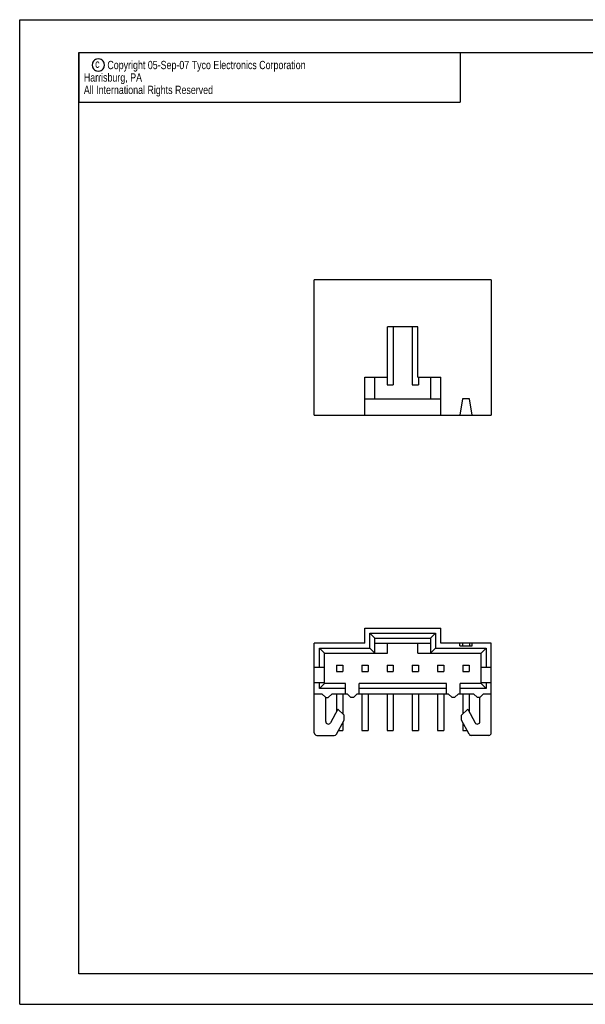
# Model space of a CAD drawing. Extents: x 0 to 420, y 0 to 297.
# Tile 1 of 2: x 0 to 171, y 0 to 297. Entities that reach past the tile are written whole.
import ezdxf

# ---------------------------------------------------------------- set-up
doc = ezdxf.new("R2010")
doc.units = 0
doc.header["$LTSCALE"] = 23.1
doc.layers.get('0').update_dxf_attribs({"linetype": 'CONTINUOUS'})
doc.styles.get("Standard").update_dxf_attribs({"font": 'txt', "width": 0.95})

msp = doc.modelspace()

# ---------------------------------------------------------------- linework, layer by layer
at = {"color": 7, "linetype": 'CONTINUOUS'}
for p, q in [((0, 0), (0, 297)), ((0, 297), (420, 297)), ((17.78, 9.23), (17.78, 287.08)), ((17.78, 287.08), (409.21, 287.08)), ((88.83, 177.73), (88.83, 218.5)), ((142.17, 218.5), (88.83, 218.5)), ((142.17, 218.5), (142.17, 177.73)), ((110.93, 189.16), (110.93, 204.4)), ((120.07, 204.4), (110.93, 204.4)), ((112.64, 204.4), (112.64, 186.87)), ((118.36, 204.4), (118.36, 186.87)), ((120.07, 189.16), (120.07, 204.4)), ((104.07, 177.73), (104.07, 189.16)), ((104.07, 189.16), (110.93, 189.16)), ((107.12, 182.68), (107.12, 189.16)), ((110.74, 189.16), (110.74, 186.87)), ((120.07, 189.16), (126.93, 189.16)), ((120.26, 189.16), (120.26, 186.87)), ((123.88, 189.16), (123.88, 182.68)), ((126.93, 177.73), (126.93, 189.16)), ((110.74, 186.87), (112.64, 186.87)), ((118.36, 186.87), (120.26, 186.87)), ((104.07, 182.68), (126.93, 182.68)), ((133.52, 182.68), (132.65, 177.73)), ((135.58, 182.68), (133.52, 182.68)), ((136.46, 177.73), (135.58, 182.68)), ((88.83, 177.73), (142.17, 177.73)), ((104.07, 108.93), (104.07, 113.5)), ((104.07, 113.5), (126.93, 113.5)), ((126.93, 108.93), (126.93, 113.5)), ((105.59, 107.41), (105.59, 111.98)), ((107.12, 110.46), (105.59, 111.98)), ((105.59, 111.98), (125.41, 111.98)), ((107.12, 105.89), (107.12, 110.46)), ((107.12, 110.46), (123.88, 110.46)), ((123.88, 110.46), (125.41, 111.98)), ((123.88, 110.46), (123.88, 105.89)), ((125.41, 111.98), (125.41, 107.41)), ((88.83, 81.88), (88.83, 108.93)), ((104.07, 108.93), (88.83, 108.93)), ((90.35, 101.69), (90.35, 107.41)), ((91.88, 105.89), (90.35, 107.41)), ((90.35, 107.41), (105.59, 107.41)), ((107.12, 105.89), (105.59, 107.41)), ((107.12, 108.93), (123.88, 108.93)), ((110.93, 105.89), (110.93, 108.93)), ((120.07, 105.89), (120.07, 108.93)), ((123.88, 105.89), (125.41, 107.41)), ((125.41, 107.41), (140.65, 107.41)), ((142.17, 108.93), (126.93, 108.93)), ((132.65, 108.17), (132.65, 108.93)), ((132.65, 108.17), (136.46, 108.17)), ((133.52, 108.93), (133.52, 108.17)), ((135.58, 108.93), (135.58, 108.17)), ((136.46, 108.17), (136.46, 108.93)), ((139.12, 105.89), (140.65, 107.41)), ((140.65, 107.41), (140.65, 101.69)), ((142.17, 81.88), (142.17, 108.93)), ((91.88, 96.74), (91.88, 105.89)), ((91.88, 105.89), (110.93, 105.89)), ((120.07, 105.89), (139.12, 105.89)), ((139.12, 96.74), (139.12, 105.89)), ((88.83, 101.69), (91.88, 101.69)), ((95.5, 102.27), (95.5, 100.36)), ((95.5, 102.27), (97.4, 102.27)), ((97.4, 102.27), (97.4, 100.36)), ((103.12, 102.27), (103.12, 100.36)), ((103.12, 102.27), (105.02, 102.27)), ((105.02, 102.27), (105.02, 100.36)), ((110.74, 102.27), (110.74, 100.36)), ((110.74, 102.27), (112.64, 102.27)), ((112.64, 102.27), (112.64, 100.36)), ((118.36, 102.27), (118.36, 100.36)), ((118.36, 102.27), (120.26, 102.27)), ((120.26, 102.27), (120.26, 100.36)), ((125.98, 102.27), (127.88, 102.27)), ((125.98, 102.27), (125.98, 100.36)), ((127.88, 102.27), (127.88, 100.36)), ((133.6, 102.27), (135.5, 102.27)), ((133.6, 102.27), (133.6, 100.36)), ((135.5, 102.27), (135.5, 100.36)), ((139.12, 101.69), (142.17, 101.69)), ((95.5, 100.36), (97.4, 100.36)), ((103.12, 100.36), (105.02, 100.36)), ((110.74, 100.36), (112.64, 100.36)), ((118.36, 100.36), (120.26, 100.36)), ((125.98, 100.36), (127.88, 100.36)), ((133.6, 100.36), (135.5, 100.36)), ((88.83, 97.12), (91.88, 97.12)), ((90.35, 95.22), (90.35, 97.12)), ((91.88, 96.74), (90.35, 95.22)), ((98.2, 95.22), (90.35, 95.22)), ((98.2, 96.74), (91.88, 96.74)), ((98.2, 93.69), (98.2, 96.74)), ((102.32, 93.69), (102.32, 96.74)), ((128.68, 96.74), (102.32, 96.74)), ((128.68, 95.22), (102.32, 95.22)), ((128.68, 93.69), (128.68, 96.74)), ((139.12, 96.74), (132.8, 96.74)), ((132.8, 93.69), (132.8, 96.74)), ((140.65, 95.22), (132.8, 95.22)), ((139.12, 97.12), (142.17, 97.12)), ((139.12, 96.74), (140.65, 95.22)), ((140.65, 97.12), (140.65, 95.22)), ((88.83, 93.69), (91.12, 93.69)), ((91.12, 93.69), (92.26, 92.55)), ((92.26, 85.31), (92.26, 92.55)), ((92.26, 92.55), (93.02, 92.55)), ((93.02, 92.55), (94.16, 93.69)), ((94.16, 93.69), (98.74, 93.69)), ((95.5, 93.69), (95.5, 88.27)), ((97.4, 93.69), (97.4, 87.62)), ((99.88, 92.55), (98.74, 93.69)), ((100.64, 92.55), (99.88, 92.55)), ((101.78, 93.69), (100.64, 92.55)), ((101.78, 93.69), (129.22, 93.69)), ((103.12, 93.69), (103.12, 82.64)), ((105.02, 93.69), (105.02, 82.64)), ((110.74, 93.69), (110.74, 82.64)), ((112.64, 93.69), (112.64, 82.64)), ((118.36, 93.69), (118.36, 82.64)), ((120.26, 93.69), (120.26, 82.64)), ((125.98, 93.69), (125.98, 82.64)), ((127.88, 93.69), (127.88, 82.64)), ((130.36, 92.55), (129.22, 93.69)), ((131.12, 92.55), (130.36, 92.55)), ((132.26, 93.69), (131.12, 92.55)), ((132.26, 93.69), (136.84, 93.69)), ((133.6, 93.69), (133.6, 87.62)), ((135.5, 93.69), (135.5, 88.27)), ((137.98, 92.55), (136.84, 93.69)), ((138.74, 92.55), (137.98, 92.55)), ((139.88, 93.69), (138.74, 92.55)), ((138.74, 85.31), (138.74, 92.55)), ((139.88, 93.69), (142.17, 93.69)), ((95.92, 89.04), (93.69, 84.95)), ((97.82, 87.22), (95.92, 89.04)), ((97.82, 85.69), (97.82, 87.22)), ((133.18, 87.22), (135.08, 89.04)), ((133.18, 85.69), (133.18, 87.22)), ((135.08, 89.04), (137.31, 84.95)), ((95.52, 81.51), (97.82, 85.69)), ((97.4, 84.93), (97.4, 82.64)), ((135.48, 81.51), (133.18, 85.69)), ((133.6, 84.93), (133.6, 82.64)), ((89.59, 81.12), (94.85, 81.12)), ((96.14, 82.64), (97.4, 82.64)), ((103.12, 82.64), (105.02, 82.64)), ((110.74, 82.64), (112.64, 82.64)), ((118.36, 82.64), (120.26, 82.64)), ((125.98, 82.64), (127.88, 82.64)), ((133.6, 82.64), (134.86, 82.64)), ((141.41, 81.12), (136.15, 81.12)), ((409.21, 9.23), (17.78, 9.23)), ((30.48, 9.23), (17.78, 9.23)), ((0, 0), (420, 0))]:
    msp.add_line(p, q, dxfattribs=at)
at = {"color": 2, "linetype": 'CONTINUOUS'}
for p, q in [((17.78, 287.08), (132.78, 287.08)), ((17.78, 287.08), (17.78, 272.08)), ((132.78, 287.08), (132.78, 272.08)), ((17.78, 272.08), (132.78, 272.08))]:
    msp.add_line(p, q, dxfattribs=at)
msp.add_lwpolyline([(21.85, 283.33), (21.95, 282.81), (22.05, 282.5), (22.26, 282.19), (22.58, 281.88), (22.89, 281.67), (23.2, 281.56), (23.72, 281.46), (24.24, 281.56), (24.55, 281.67), (24.87, 281.88), (25.18, 282.19), (25.39, 282.5), (25.49, 282.81), (25.6, 283.33), (25.49, 283.86), (25.39, 284.17), (25.18, 284.48), (24.87, 284.79), (24.55, 285), (24.24, 285.11), (23.72, 285.21), (23.2, 285.11), (22.89, 285), (22.58, 284.79), (22.26, 284.48), (22.05, 284.17), (21.95, 283.86), (21.85, 283.33)], dxfattribs=at)
at = {"color": 7, "linetype": 'CONTINUOUS'}
for centre, start, end in [((93.02, 85.31), 180, 331.4866), ((137.98, 85.31), 208.5134, 360), ((89.59, 81.88), 180, 270), ((94.85, 81.88), 270, 331.1192), ((136.15, 81.88), 208.8808, 270), ((141.41, 81.88), 270, 360)]:
    msp.add_arc(centre, 0.762, start, end, dxfattribs=at)

# ---------------------------------------------------------------- texts
at = {"color": 2, "linetype": 'CONTINUOUS', "width": 0.8}
for s, p in [('c', (22.75, 282.48)), ('Copyright 05-Sep-07 Tyco Electronics Corporation', (26.43, 282.08)), ('  Harrisburg, PA', (17.85, 278.33)), ('  All International Rights Reserved', (17.85, 274.58))]:
    msp.add_text(s, height=2.5, dxfattribs=at).set_placement(p)

doc.saveas('drawing.dxf')
